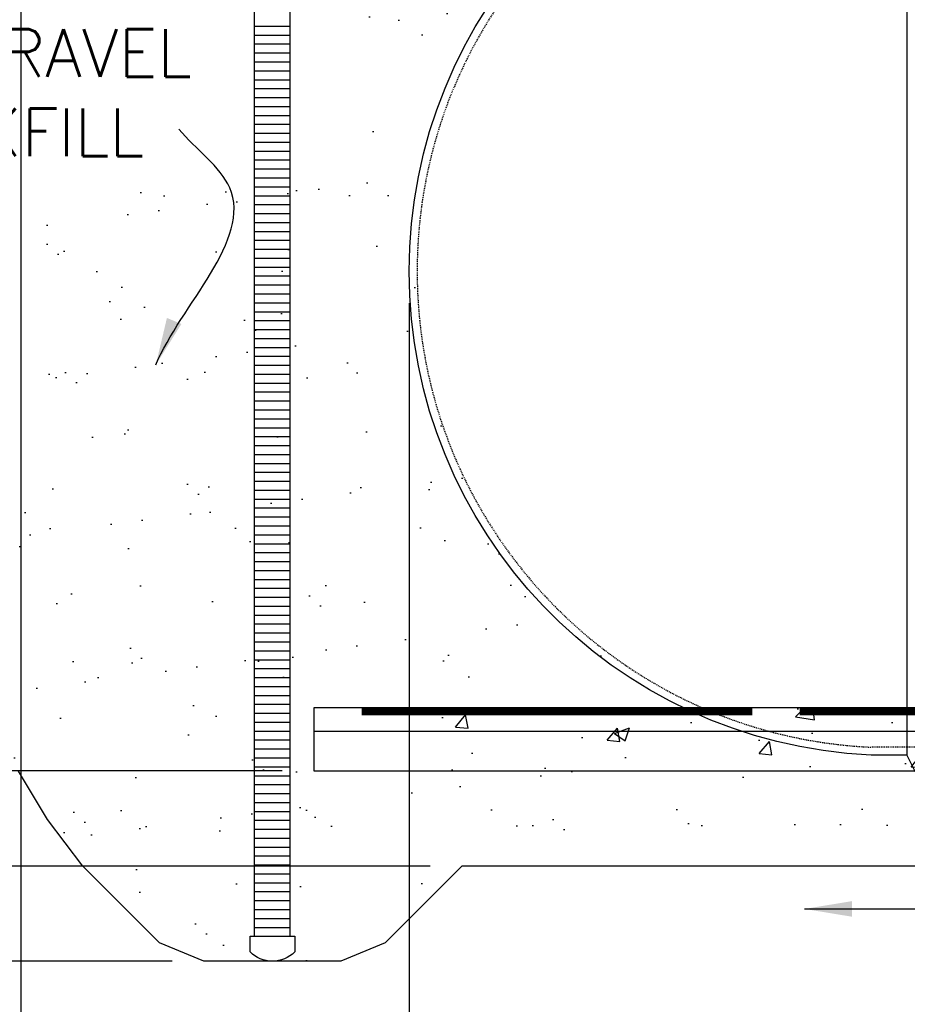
# Model space of a CAD drawing. Extents: x -169 to 6736, y -208 to 3022.
# Tile 99 of 256: x 1422 to 1534, y 198 to 322. Entities that reach past the tile are written whole.
import ezdxf

# ---------------------------------------------------------------- set-up
doc = ezdxf.new("R2010")
doc.units = 0
doc.header["$MEASUREMENT"] = 0
doc.header["$PDSIZE"] = 1
doc.linetypes.add('HIDDEN3', pattern=[0.1875, 0.125, -0.0625])
doc.layers.get('DEFPOINTS').update_dxf_attribs({"linetype": 'CONTINUOUS'})
for name, color, linetype in [('CONCRETE-HATCH', 2, 'CONTINUOUS'), ('DIM', 3, 'CONTINUOUS'), ('PEAGRAVEL-HATCH', 3, 'CONTINUOUS'), ('PVC-4', 4, 'CONTINUOUS'), ('PVC-4-HATCH', 7, 'CONTINUOUS'), ('TANK-ANCHOR', 4, 'CONTINUOUS'), ('TANK-HOLE', 5, 'CONTINUOUS'), ('TANK-UST', 5, 'CONTINUOUS'), ('TANK-UST-RIB', 7, 'CONTINUOUS'), ('TEXT', 3, 'CONTINUOUS')]:
    doc.layers.add(name, color=color, linetype=linetype)
doc.styles.add('SIMPLEX', font='simplex')
doc.dimstyles.new('DIM64', dxfattribs={"dimscale": 64, "dimtxt": 0.09375, "dimasz": 0.09375, "dimexe": 0.0625, "dimexo": 0.0625, "dimgap": 0.046875, "dimtad": 1, "dimdec": 4, "dimzin": 3, "dimdsep": 46, "dimlunit": 4, "dimtxsty": 'SIMPLEX', "dimcen": 0, "dimclrd": 256, "dimclre": 256, "dimclrt": 256, "dimadec": 0, "dimazin": 0, "dimtfac": 1, "dimtdec": 4, "dimtmove": 0, "dimatfit": 3, "dimfxl": 1, "dimfrac": 2, "dimtolj": 1, "dimtzin": 0, "dimarcsym": 0})

# ---------------------------------------------------------------- blocks, each defined once
blk = doc.blocks.new('*D15')
at = {"layer": 'DEFPOINTS', "color": 0, "transparency": 16777216}
for p in [(1471.4, 290.52), (1821.9, 290.52), (1471.4, 155.02)]:
    blk.add_point(p, dxfattribs=at)
at = {"layer": 'DIM', "lineweight": -2, "transparency": 16777216}
for p, q in [((1471.4, 286.52), (1471.4, 151.02)), ((1821.9, 286.52), (1821.9, 151.02)), ((1815.9, 155.02), (1477.4, 155.02))]:
    blk.add_line(p, q, dxfattribs=at)
at = {"layer": 'DIM', "transparency": 16777216}
for points in [[(1477.4, 156.02), (1477.4, 154.02), (1471.4, 155.02)], [(1815.9, 156.02), (1815.9, 154.02), (1821.9, 155.02)]]:
    blk.add_solid(points, dxfattribs=at)
at = {"layer": 'DIM', "transparency": 16777216, "insert": (1646.65, 162.59), "char_height": 6, "attachment_point": 5, "style": 'SIMPLEX'}
blk.add_mtext('\\A1;29\'-2 1/2" (F.V. TANK LENGTH)', dxfattribs=at)
blk = doc.blocks.new('*D17')
at = {"layer": 'DEFPOINTS', "color": 0, "transparency": 16777216}
for p in [(1422.43, 414.29), (2052.15, 410.01), (1422.43, 136.52)]:
    blk.add_point(p, dxfattribs=at)
at = {"layer": 'DIM', "lineweight": -2, "transparency": 16777216}
for p, q in [((1422.43, 410.29), (1422.43, 132.52)), ((2052.15, 406.01), (2052.15, 132.52)), ((2046.15, 136.52), (1428.43, 136.52))]:
    blk.add_line(p, q, dxfattribs=at)
at = {"layer": 'DIM', "transparency": 16777216}
for points in [[(1428.43, 137.52), (1428.43, 135.52), (1422.43, 136.52)], [(2046.15, 137.52), (2046.15, 135.52), (2052.15, 136.52)]]:
    blk.add_solid(points, dxfattribs=at)
at = {"layer": 'DIM', "transparency": 16777216, "insert": (1737.29, 144.09), "char_height": 6, "attachment_point": 5, "style": 'SIMPLEX'}
blk.add_mtext('\\A1;52\'-5 3/4" (F.V. TANK SLAB)', dxfattribs=at)
blk = doc.blocks.new('*D18')
at = {"layer": 'DEFPOINTS', "color": 0, "transparency": 16777216}
for p in [(1422.43, 414.29), (1422.43, 155.02), (1471.4, 155.02)]:
    blk.add_point(p, dxfattribs=at)
at = {"layer": 'DIM', "lineweight": -2, "transparency": 16777216}
for p, q in [((1422.43, 410.29), (1422.43, 151.02)), ((1465.4, 155.02), (1428.43, 155.02))]:
    blk.add_line(p, q, dxfattribs=at)
at = {"layer": 'DIM', "transparency": 16777216}
for points in [[(1428.43, 156.02), (1428.43, 154.02), (1422.43, 155.02)], [(1465.4, 156.02), (1465.4, 154.02), (1471.4, 155.02)]]:
    blk.add_solid(points, dxfattribs=at)
at = {"layer": 'DIM', "transparency": 16777216, "insert": (1446.91, 161.59), "char_height": 6, "attachment_point": 5, "style": 'SIMPLEX'}
blk.add_mtext('\\A1;4\'-1"', dxfattribs=at)
blk = doc.blocks.new('*D19')
at = {"layer": 'DEFPOINTS', "color": 0, "transparency": 16777216}
for p in [(1257.26, 353.52), (1521.9, 353.52), (1459.4, 227.52)]:
    blk.add_point(p, dxfattribs=at)
at = {"layer": 'DIM', "lineweight": -2, "transparency": 16777216}
for p, q in [((1517.9, 353.52), (1253.26, 353.52)), ((1257.26, 233.52), (1257.26, 347.52)), ((1455.4, 227.52), (1253.26, 227.52))]:
    blk.add_line(p, q, dxfattribs=at)
at = {"layer": 'DIM', "transparency": 16777216}
for points in [[(1256.26, 347.52), (1258.26, 347.52), (1257.26, 353.52)], [(1256.26, 233.52), (1258.26, 233.52), (1257.26, 227.52)]]:
    blk.add_solid(points, dxfattribs=at)
at = {"layer": 'DIM', "transparency": 16777216, "insert": (1249.69, 290.52), "char_height": 6, "attachment_point": 5, "rotation": 90, "style": 'SIMPLEX'}
blk.add_mtext('\\A1;10\'-6" O.D. (F.V.)', dxfattribs=at)
blk = doc.blocks.new('*D20')
at = {"layer": 'DEFPOINTS', "color": 0, "transparency": 16777216}
for p in [(1459.4, 227.52), (1257.26, 203.53), (1445.52, 203.53)]:
    blk.add_point(p, dxfattribs=at)
at = {"layer": 'DIM', "lineweight": -2, "transparency": 16777216}
for p, q in [((1455.4, 227.52), (1253.26, 227.52)), ((1257.26, 221.52), (1257.26, 209.53)), ((1441.52, 203.53), (1253.26, 203.53))]:
    blk.add_line(p, q, dxfattribs=at)
at = {"layer": 'DIM', "transparency": 16777216}
for points in [[(1256.26, 221.52), (1258.26, 221.52), (1257.26, 227.52)], [(1256.26, 209.53), (1258.26, 209.53), (1257.26, 203.53)]]:
    blk.add_solid(points, dxfattribs=at)
at = {"layer": 'DIM', "transparency": 16777216, "insert": (1250.69, 215.52), "char_height": 6, "attachment_point": 5, "rotation": 90, "style": 'SIMPLEX'}
blk.add_mtext("\\A1;2'", dxfattribs=at)
blk = doc.blocks.new('*D22')
at = {"layer": 'DEFPOINTS', "color": 0, "transparency": 16777216}
for p in [(1275.76, 227.52), (1459.4, 227.52), (1478.03, 215.52)]:
    blk.add_point(p, dxfattribs=at)
at = {"layer": 'TEXT', "lineweight": -2, "transparency": 16777216}
for p, q in [((1275.76, 233.52), (1275.76, 239.52)), ((1455.4, 227.52), (1271.76, 227.52)), ((1275.76, 215.52), (1275.76, 227.52)), ((1474.03, 215.52), (1271.76, 215.52)), ((1275.76, 209.52), (1275.76, 203.52))]:
    blk.add_line(p, q, dxfattribs=at)
at = {"layer": 'TEXT', "transparency": 16777216}
for points in [[(1274.76, 233.52), (1276.76, 233.52), (1275.76, 227.52)], [(1274.76, 209.52), (1276.76, 209.52), (1275.76, 215.52)]]:
    blk.add_solid(points, dxfattribs=at)
at = {"layer": 'TEXT', "transparency": 16777216, "insert": (1269.19, 221.52), "char_height": 6, "attachment_point": 5, "rotation": 90, "style": 'SIMPLEX'}
blk.add_mtext("\\A1;1'", dxfattribs=at)
blk = doc.blocks.new('*D38')
at = {"layer": 'DEFPOINTS', "color": 0, "transparency": 16777216}
for p in [(1471.4, 290.52), (1459.4, 100.02), (1471.4, 71.77)]:
    blk.add_point(p, dxfattribs=at)
at = {"layer": 'DIM', "lineweight": -2, "transparency": 16777216}
for p, q in [((1471.4, 286.52), (1471.4, 67.77)), ((1459.4, 96.02), (1459.4, 67.77)), ((1453.4, 71.77), (1418.83, 71.77)), ((1471.4, 71.77), (1459.4, 71.77)), ((1477.4, 71.77), (1483.4, 71.77))]:
    blk.add_line(p, q, dxfattribs=at)
at = {"layer": 'DIM', "transparency": 16777216}
for points in [[(1453.4, 72.77), (1453.4, 70.77), (1459.4, 71.77)], [(1477.4, 72.77), (1477.4, 70.77), (1471.4, 71.77)]]:
    blk.add_solid(points, dxfattribs=at)
at = {"layer": 'DIM', "transparency": 16777216, "insert": (1433.11, 78.34), "char_height": 6, "attachment_point": 5, "style": 'SIMPLEX'}
blk.add_mtext('\\A1;1\'-0"', dxfattribs=at)

msp = doc.modelspace()

# ---------------------------------------------------------------- hatches: boundary and pattern name
at = {"layer": 'CONCRETE-HATCH', "linetype": 'Continuous'}
h = msp.add_hatch(dxfattribs=at)
h.set_pattern_fill('AR-CONC', color=256, scale=2.67, style=0)
h.set_pattern_definition([(50, (1216.384, -1008.733), (19.15085, -1.67548), [2.0025, -22.0275]), (355, (1216.384, -1008.733), (-3.70466, 20.08353), [1.602, -17.622]), (100.4514, (1217.98, -1008.873), (15.4462, 18.40804), [1.70186, -18.7205]), (46.1842, (1216.384, -1003.393), (28.49534, -4.41936), [3.00375, -33.04125]), (96.6356, (1218.76, -1003.76), (24.9555, 26.00895), [2.5528, -28.08074]), (351.1842, (1216.384, -1003.393), (24.9555, 26.00897), [2.403, -26.433]), (21, (1219.054, -1004.728), (15.93742, -10.74992), [2.0025, -22.0275]), (326, (1219.054, -1004.728), (6.49652, 19.3615), [1.602, -17.622]), (71.4514, (1220.383, -1005.624), (22.43394, 8.61156), [1.70186, -18.7205]), (37.5, (1216.3845, -1008.733), (0.324668, 8.888266), [0, -17.4084, 0, -17.889, 0, -17.68875]), (7.5, (1216.384, -1008.733), (7.02396, 10.53079), [0, -10.1994, 0, -17.0079, 0, -6.74175]), (327.5, (1210.4304, -1008.733), (14.25306, -0.602215), [0, -6.675, 0, -20.826, 0, -27.6345]), (317.5, (1207.76, -1008.733), (15.57107, 2.6728), [0, -8.6775, 0, -13.8306, 0, -19.6245])])
h.paths.add_polyline_path([(1646.64769, 227.51592), (1472.64769, 227.51592), (1472.64769, 235.51592), (1646.64769, 235.51592)])
at = {"layer": 'PEAGRAVEL-HATCH'}
h = msp.add_hatch(dxfattribs=at)
h.set_pattern_fill('AR-SAND', color=256, scale=7.5, style=0)
h.set_pattern_definition([(37.5, (1231.02, 290.116), (-0.47245, 14.4512), [0, -11.4, 0, -12.75, 0, -12.1875]), (7.5, (1231.02, 290.116), (13.2733, 21.1661), [0, -6.15, 0, -10.275, 0, -3.9375]), (327.5, (1221.795, 290.116), (23.35606, 0.04244), [0, -3.75, 0, -13.5, 0, -17.625]), (317.5, (1221.795, 290.116), (22.546, 6.5826), [0, -1.875, 0, -8.85, 0, -10.125])])
h.paths.add_polyline_path([(1458.52686, 413.60771), (1438.9614, 413.60771), (1438.9614, 417.60771), (1305.76409, 418.00736), (1356.98441, 362.66631), (1360.1464, 357.93595), (1362.79003, 350.05201), (1365.9261, 342.43087), (1368.31055, 335.33533), (1370.92826, 328.50258), (1374.50646, 321.72538), (1375.9045, 318.25346), (1378.02977, 314.3115), (1378.94138, 312.49909), (1380.20563, 309.98555), (1380.79843, 308.71747), (1382.22848, 304.85077), (1384.15113, 299.69604), (1385.09552, 296.78376), (1387.36196, 291.10408), (1392.8475, 279.05098), (1393.08904, 278.46282), (1468.7114, 290.11627), (1468.7114, 381.67021), (1458.52686, 381.67021)])
h.paths.add_polyline_path([(1407.15251, 303.14401), (1466.15251, 303.14401), (1466.15251, 322.14401), (1407.15251, 322.14401)], flags=16)
h = msp.add_hatch(dxfattribs=at)
h.set_pattern_fill('AR-SAND', color=256, scale=7.5, style=0)
h.set_pattern_definition([(37.5, (1376.056, 290.387), (-0.47245, 14.4512), [0, -11.4, 0, -12.75, 0, -12.1875]), (7.5, (1376.056, 290.387), (13.2733, 21.166), [0, -6.15, 0, -10.275, 0, -3.9375]), (327.5, (1366.831, 290.387), (23.3561, 0.0424), [0, -3.75, 0, -13.5, 0, -17.625]), (317.5, (1366.831, 290.387), (22.546, 6.5826), [0, -1.875, 0, -8.85, 0, -10.125])])
h.paths.add_polyline_path([(1527.57788, 351.38686), (1532.11389, 351.38686), (1533.11389, 353.38686), (1467.61389, 353.38686), (1467.61389, 290.38686), (1469.36389, 290.38686, -0.400591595)])
h = msp.add_hatch(dxfattribs=at)
h.set_pattern_fill('AR-SAND', color=256, scale=7.5, style=0)
h.set_pattern_definition([(37.5, (1310.211, 203.502), (-0.47245, 14.4512), [0, -11.4, 0, -12.75, 0, -12.1875]), (7.5, (1310.21, 203.502), (13.2733, 21.1661), [0, -6.15, 0, -10.275, 0, -3.9375]), (327.5, (1300.986, 203.502), (23.35606, 0.04244), [0, -3.75, 0, -13.5, 0, -17.625]), (317.5, (1300.986, 203.502), (22.546, 6.5826), [0, -1.875, 0, -8.85, 0, -10.125])])
edge = h.paths.add_edge_path()
edge.add_line((1466.06272, 290.48988), (1391.70735, 281.17966))
edge.add_line((1391.70735, 281.17966), (1396.43151, 271.70069))
edge.add_line((1396.43151, 271.70069), (1400.91546, 264.13273))
edge.add_line((1400.91546, 264.13273), (1402.31976, 261.03771))
edge.add_line((1402.31976, 261.03771), (1405.783, 253.9815))
edge.add_line((1405.783, 253.9815), (1410.62912, 244.89756))
edge.add_line((1410.62912, 244.89756), (1412.99036, 240.95446))
edge.add_line((1412.99036, 240.95446), (1415.3516, 237.01136))
edge.add_line((1415.3516, 237.01136), (1418.74964, 232.26364))
edge.add_line((1418.74964, 232.26364), (1422.14769, 227.51592))
edge.add_line((1422.14769, 227.51592), (1428.0267, 218.45484))
edge.add_line((1428.0267, 218.45484), (1435.09383, 210.69221))
edge.add_line((1435.09383, 210.69221), (1439.92226, 205.86379))
edge.add_line((1439.92226, 205.86379), (1445.52046, 203.528))
edge.add_line((1445.52046, 203.528), (1454.00169, 203.53071))
edge.add_line((1454.00169, 203.53071), (1459.68549, 203.50196))
edge.add_line((1459.68549, 203.50196), (1468.37311, 205.86379))
edge.add_arc((1461.57356, 235.35168), 30.26168, 251.3527872, 282.9847505, ccw=False)
edge.add_line((1451.89769, 206.67857), (1465.50022, 206.65253))
edge.add_line((1465.50022, 206.65253), (1466.06272, 206.65253))
edge.add_line((1466.06272, 206.65253), (1466.06272, 290.48988))
edge = h.paths.add_edge_path()
edge.add_line((1472.31272, 290.48988), (1470.56272, 290.48988))
edge.add_line((1470.56272, 290.48988), (1470.56272, 206.65253))
edge.add_line((1470.56272, 206.65253), (1471.12522, 206.65253))
edge.add_line((1471.12522, 206.65253), (1469.15916, 206.64984))
edge.add_arc((1469.73092, 205.29203), 1.47328, -202.8355314, 112.8354945, ccw=False)
edge.add_line((1468.37311, 205.86379), (1473.20154, 210.69221))
edge.add_line((1473.20154, 210.69221), (1478.02997, 215.52064))
edge.add_line((1478.02997, 215.52064), (1492.195, 215.4946))
edge.add_line((1492.195, 215.4946), (1538.56272, 215.49459))
edge.add_line((1538.56272, 215.49459), (1538.56272, 227.48988))
edge.add_line((1538.56272, 227.48988), (1536.06272, 227.48988))
edge.add_line((1536.06272, 227.48988), (1481.06272, 227.48988))
edge.add_line((1481.06272, 227.48988), (1481.06272, 235.48988))
edge.add_line((1481.06272, 235.48988), (1506.84379, 235.48988))
edge.add_arc((1533.37938, 290.48988), 61.06667, 180, 244.2443006, ccw=False)

# ---------------------------------------------------------------- linework, layer by layer
at = {"layer": 'PVC-4'}
for p, q in [((1451.89769, 206.67857), (1451.89769, 409.83827)), ((1456.39769, 206.67857), (1456.39769, 409.83827))]:
    msp.add_line(p, q, dxfattribs=at)
msp.add_lwpolyline([(1456.96019, 204.70982, -0.420204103), (1451.33519, 204.70982), (1451.33519, 206.67857), (1456.96019, 206.67857)], format="xyb", close=True, dxfattribs=at)
at = {"layer": 'PVC-4-HATCH', "linetype": 'Continuous'}
for points in [[(1451.89769, 321.42857), (1456.39769, 321.42857)], [(1451.89769, 320.30357), (1456.39769, 320.30357)], [(1451.89769, 319.17857), (1456.39769, 319.17857)], [(1451.89769, 318.05357), (1456.39769, 318.05357)], [(1451.89769, 316.92857), (1456.39769, 316.92857)], [(1451.89769, 315.80357), (1456.39769, 315.80357)], [(1451.89769, 314.67857), (1456.39769, 314.67857)], [(1451.89769, 313.55357), (1456.39769, 313.55357)], [(1451.89769, 312.42857), (1456.39769, 312.42857)], [(1451.89769, 311.30357), (1456.39769, 311.30357)], [(1451.89769, 310.17857), (1456.39769, 310.17857)], [(1451.89769, 309.05357), (1456.39769, 309.05357)], [(1451.89769, 307.92857), (1456.39769, 307.92857)], [(1451.89769, 306.80357), (1456.39769, 306.80357)], [(1451.89769, 305.67857), (1456.39769, 305.67857)], [(1451.89769, 304.55357), (1456.39769, 304.55357)], [(1451.89769, 303.42857), (1456.39769, 303.42857)], [(1451.89769, 302.30357), (1456.39769, 302.30357)], [(1451.89769, 301.17857), (1456.39769, 301.17857)], [(1451.89769, 300.05357), (1456.39769, 300.05357)], [(1451.89769, 298.92857), (1456.39769, 298.92857)], [(1451.89769, 297.80357), (1456.39769, 297.80357)], [(1451.89769, 296.67857), (1456.39769, 296.67857)], [(1451.89769, 295.55357), (1456.39769, 295.55357)], [(1451.89769, 294.42857), (1456.39769, 294.42857)], [(1451.89769, 293.30357), (1456.39769, 293.30357)], [(1451.89769, 292.17857), (1456.39769, 292.17857)], [(1451.89769, 291.05357), (1456.39769, 291.05357)], [(1451.89769, 289.92857), (1456.39769, 289.92857)], [(1451.89769, 288.80357), (1456.39769, 288.80357)], [(1451.89769, 287.67857), (1456.39769, 287.67857)], [(1451.89769, 286.55357), (1456.39769, 286.55357)], [(1451.89769, 285.42857), (1456.39769, 285.42857)], [(1451.89769, 284.30357), (1456.39769, 284.30357)], [(1451.89769, 283.17857), (1456.39769, 283.17857)], [(1451.89769, 282.05357), (1456.39769, 282.05357)], [(1451.89769, 280.92857), (1456.39769, 280.92857)], [(1451.89769, 279.80357), (1456.39769, 279.80357)], [(1451.89769, 278.67857), (1456.39769, 278.67857)], [(1451.89769, 277.55357), (1456.39769, 277.55357)], [(1451.89769, 276.42857), (1456.39769, 276.42857)], [(1451.89769, 275.30357), (1456.39769, 275.30357)], [(1451.89769, 274.17857), (1456.39769, 274.17857)], [(1451.89769, 273.05357), (1456.39769, 273.05357)], [(1451.89769, 271.92857), (1456.39769, 271.92857)], [(1451.89769, 270.80357), (1456.39769, 270.80357)], [(1451.89769, 269.67857), (1456.39769, 269.67857)], [(1451.89769, 268.55357), (1456.39769, 268.55357)], [(1451.89769, 267.42857), (1456.39769, 267.42857)], [(1451.89769, 266.30357), (1456.39769, 266.30357)], [(1451.89769, 265.17857), (1456.39769, 265.17857)], [(1451.89769, 264.05357), (1456.39769, 264.05357)], [(1451.89769, 262.92857), (1456.39769, 262.92857)], [(1451.89769, 261.80357), (1456.39769, 261.80357)], [(1451.89769, 260.67857), (1456.39769, 260.67857)], [(1451.89769, 259.55357), (1456.39769, 259.55357)], [(1451.89769, 258.42857), (1456.39769, 258.42857)], [(1451.89769, 257.30357), (1456.39769, 257.30357)], [(1451.89769, 256.17857), (1456.39769, 256.17857)], [(1451.89769, 255.05357), (1456.39769, 255.05357)], [(1451.89769, 253.92857), (1456.39769, 253.92857)], [(1451.89769, 252.80357), (1456.39769, 252.80357)], [(1451.89769, 251.67857), (1456.39769, 251.67857)], [(1451.89769, 250.55357), (1456.39769, 250.55357)], [(1451.89769, 249.42857), (1456.39769, 249.42857)], [(1451.89769, 248.30357), (1456.39769, 248.30357)], [(1451.89769, 247.17857), (1456.39769, 247.17857)], [(1451.89769, 246.05357), (1456.39769, 246.05357)], [(1451.89769, 244.92857), (1456.39769, 244.92857)], [(1451.89769, 243.80357), (1456.39769, 243.80357)], [(1451.89769, 242.67857), (1456.39769, 242.67857)], [(1451.89769, 241.55357), (1456.39769, 241.55357)], [(1451.89769, 240.42857), (1456.39769, 240.42857)], [(1451.89769, 239.30357), (1456.39769, 239.30357)], [(1451.89769, 238.17857), (1456.39769, 238.17857)], [(1451.89769, 237.05357), (1456.39769, 237.05357)], [(1451.89769, 235.92857), (1456.39769, 235.92857)], [(1451.89769, 234.80357), (1456.39769, 234.80357)], [(1451.89769, 233.67857), (1456.39769, 233.67857)], [(1451.89769, 232.55357), (1456.39769, 232.55357)], [(1451.89769, 231.42857), (1456.39769, 231.42857)], [(1451.89769, 230.30357), (1456.39769, 230.30357)], [(1451.89769, 229.17857), (1456.39769, 229.17857)], [(1451.89769, 228.05357), (1456.39769, 228.05357)], [(1451.89769, 226.92857), (1456.39769, 226.92857)], [(1451.89769, 225.80357), (1456.39769, 225.80357)], [(1451.89769, 224.67857), (1456.39769, 224.67857)], [(1451.89769, 223.55357), (1456.39769, 223.55357)], [(1451.89769, 222.42857), (1456.39769, 222.42857)], [(1451.89769, 221.30357), (1456.39769, 221.30357)], [(1451.89769, 220.17857), (1456.39769, 220.17857)], [(1451.89769, 219.05357), (1456.39769, 219.05357)], [(1451.89769, 217.92857), (1456.39769, 217.92857)], [(1451.89769, 216.80357), (1456.39769, 216.80357)], [(1451.89769, 215.67857), (1456.39769, 215.67857)], [(1451.89769, 214.55357), (1456.39769, 214.55357)], [(1451.89769, 213.42857), (1456.39769, 213.42857)], [(1451.89769, 212.30357), (1456.39769, 212.30357)], [(1451.89769, 211.17857), (1456.39769, 211.17857)], [(1451.89769, 210.05357), (1456.39769, 210.05357)], [(1451.89769, 208.92857), (1456.39769, 208.92857)], [(1451.89769, 207.80357), (1456.39769, 207.80357)]]:
    msp.add_lwpolyline(points, dxfattribs=at)
at = {"layer": 'TANK-ANCHOR', "color": 1}
msp.add_line((1646.64769, 232.51592), (1459.39769, 232.51592), dxfattribs=at)
at = {"layer": 'TANK-ANCHOR'}
msp.add_lwpolyline([(1646.64769, 227.51592), (1459.39769, 227.51592), (1459.39769, 235.51592), (1646.64769, 235.51592)], close=True, dxfattribs=at)
at = {"layer": 'TANK-ANCHOR', "color": 3, "const_width": 1}
for points in [[(1465.39769, 235.01592), (1514.64769, 235.01592)], [(1520.64769, 235.01592), (1556.64769, 235.01592)]]:
    msp.add_lwpolyline(points, dxfattribs=at)
at = {"layer": 'TANK-HOLE', "linetype": 'Continuous'}
msp.add_lwpolyline([(1636.64769, 215.52064), (1478.02997, 215.52064), (1468.37311, 205.86379), (1462.77492, 203.528), (1445.52046, 203.528), (1439.92226, 205.86379), (1430.26541, 215.52064), (1425.788, 221.38903), (1422.14769, 227.51592)], dxfattribs=at)
at = {"layer": 'TANK-UST'}
msp.add_lwpolyline([(1534.14769, 229.51592), (1529.63102, 229.51592, -0.954644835), (1529.63102, 351.51592), (1534.14769, 351.51592)], format="xyb", dxfattribs=at)
at = {"layer": 'TANK-UST', "color": 2, "linetype": 'HIDDEN3'}
msp.add_lwpolyline([(1677.1452, 230.51592), (1632.93813, 230.51592), (1631.43813, 231.51592), (1625.43813, 231.51592), (1623.93813, 230.51592), (1583.14769, 230.51592), (1581.64769, 231.51592), (1559.64769, 231.51592), (1558.14769, 230.51592), (1534.12834, 230.51592), (1529.63514, 230.51592, -0.9539575), (1529.63514, 350.51592), (1534.12834, 350.51592), (1759.12834, 350.51592)], format="xyb", dxfattribs=at)
at = {"layer": 'TANK-UST-RIB', "color": 5}
msp.add_lwpolyline([(1535.14769, 227.51592), (1540.14769, 227.51592), (1541.14769, 229.51592), (1541.14769, 351.51592), (1540.14769, 353.51592), (1535.14769, 353.51592), (1534.14769, 351.51592), (1534.14769, 229.51592)], close=True, dxfattribs=at)

# ---------------------------------------------------------------- texts
at = {"layer": 'TEXT', "insert": (1419.8388, 313.04366), "char_height": 6, "width": 63.7671022, "attachment_point": 5, "style": 'SIMPLEX'}
msp.add_mtext('PEA GRAVEL BACKFILL', dxfattribs=at)

# ---------------------------------------------------------------- dimensions: what is measured, and where the dimension line sits
at = {"layer": 'DIM'}
for base, p1, p2, angle, text, picture, middle in [((1422.42894, 136.51592), (2052.15406, 410.00736), (1422.42894, 414.28861), 180, '<> (F.V. TANK SLAB)', '*D17', (1737.2915, 144.08735)), ((1257.26011, 353.51592), (1459.39769, 227.51592), (1521.89769, 353.51592), 90, '<> O.D. (F.V.)', '*D19', (1249.68868, 290.51592)), ((1471.39769, 155.01592), (1821.89769, 290.51592), (1471.39769, 290.51592), 0, '<> (F.V. TANK LENGTH)', '*D15', (1646.64769, 162.58735))]:
    dim = msp.add_linear_dim(base=base, p1=p1, p2=p2, angle=angle, text=text, dimstyle='DIM64', dxfattribs=at)
    dim.commit()
    dim.dimension.update_dxf_attribs({"geometry": picture, "text_midpoint": middle})
dim = msp.add_linear_dim(base=(1422.4289367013, 155.0159200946), p1=(1471.3976867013, 155.0159200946), p2=(1422.4289367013, 414.2886066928), angle=180, dimstyle='DIM64', dxfattribs=at)
dim.commit()
dim.dimension.update_dxf_attribs({"geometry": '*D18', "text_midpoint": (1446.9133117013, 161.587348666)})
dim = msp.add_linear_dim(base=(1471.39769, 71.76592), p1=(1459.39769, 100.01592), p2=(1471.39769, 290.51592), angle=0, dimstyle='DIM64', dxfattribs=at)
dim.commit()
dim.dimension.update_dxf_attribs({"geometry": '*D38', "text_midpoint": (1433.11197, 71.76592), "dimtype": 160})
dim = msp.add_linear_dim(base=(1257.26011, 203.528), p1=(1459.39769, 227.51592), p2=(1445.52046, 203.528), angle=270, text="2'", dimstyle='DIM64', dxfattribs=at)
dim.commit()
dim.dimension.update_dxf_attribs({"geometry": '*D20', "text_midpoint": (1257.26011, 215.52196), "dimtype": 160})
at = {"layer": 'TEXT'}
dim = msp.add_linear_dim(base=(1275.76011, 227.51592), p1=(1478.02997, 215.52064), p2=(1459.39769, 227.51592), angle=90, text="1'", dimstyle='DIM64', dxfattribs=at)
dim.commit()
dim.dimension.update_dxf_attribs({"geometry": '*D22', "text_midpoint": (1275.76011, 221.51828), "dimtype": 160})

# ---------------------------------------------------------------- leaders
at = {"layer": 'TEXT', "path_type": 1}
msp.add_leader([(1439.45273, 278.72187), (1448.76728, 301.04496), (1442.3415, 308.43363)], dimstyle='DIM64', override={"dimgap": 0.0625, "dimtad": 0}, dxfattribs=at)
at = {"layer": 'TEXT'}
msp.add_leader([(1521.24694, 210.12663), (1599.65486, 210.12663)], dimstyle='DIM64', override={"dimgap": 0.0625, "dimtad": 0}, dxfattribs=at)

doc.saveas('drawing.dxf')
